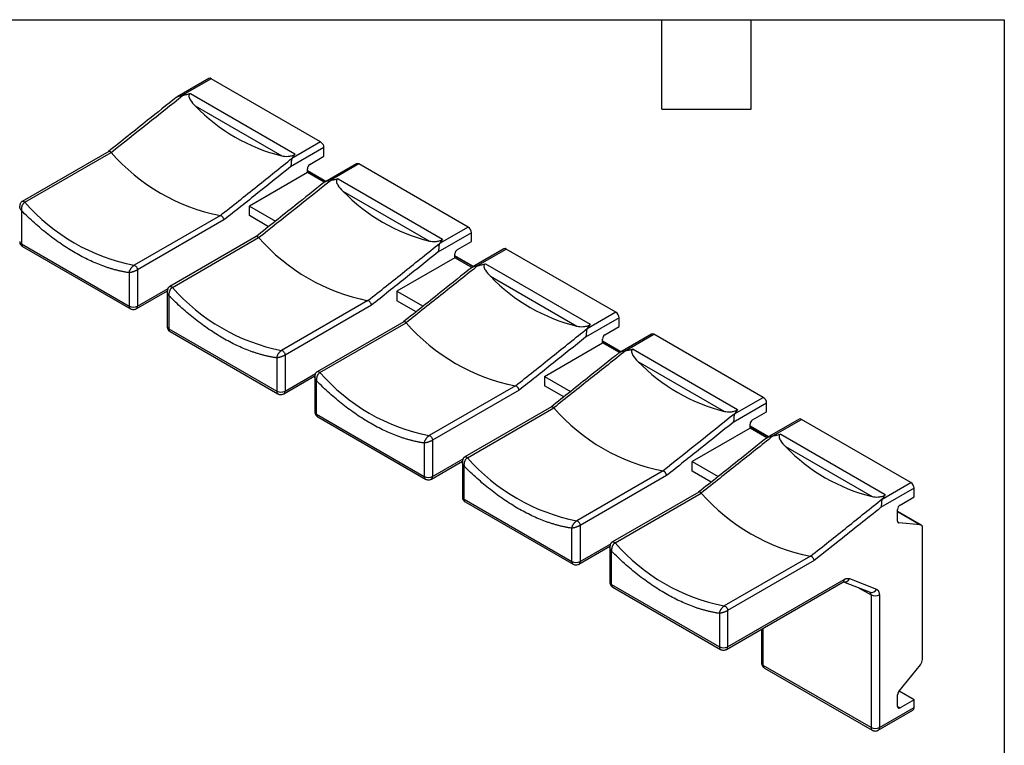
# Model space of a CAD drawing. Header units: millimetres. Extents: x 6 to 273, y 6 to 210.
# Tile 6 of 6: x 189 to 273, y 148 to 210. Entities that reach past the tile are written whole.
import ezdxf

# ---------------------------------------------------------------- set-up
doc = ezdxf.new("R2010")
doc.units = ezdxf.units.MM
doc.layers.add('TEXT', color=140, linetype='Continuous', lineweight=25)

msp = doc.modelspace()

# ---------------------------------------------------------------- linework, layer by layer
for p, q in [((205.198, 204.531), (202.489, 202.967)), ((205.398, 204.512), (202.95, 203.098)), ((214.732, 199.123), (205.398, 204.512)), ((203.63, 203.246), (212.541, 198.102)), ((204.041, 202.193), (211.423, 197.931)), ((214.732, 199.123), (212.284, 197.71)), ((196.65, 198.314), (189.268, 194.052)), ((189.496, 193.975), (196.856, 198.225)), ((215.015, 198.633), (212.154, 196.982)), ((215.015, 197.898), (215.015, 198.633)), ((213.813, 197.204), (215.015, 197.898)), ((213.601, 196.51), (213.601, 196.837)), ((215.171, 195.756), (213.601, 196.662)), ((213.601, 196.643), (215.154, 195.746)), ((217.785, 197.265), (215.076, 195.701)), ((217.985, 197.245), (215.536, 195.832)), ((227.319, 191.857), (217.985, 197.245)), ((213.601, 196.51), (208.651, 193.653)), ((215.041, 195.679), (213.601, 196.51)), ((216.217, 195.98), (225.127, 190.836)), ((216.628, 194.927), (224.009, 190.665)), ((189.206, 193.269), (189.206, 190.428)), ((208.651, 192.836), (208.651, 193.653)), ((208.651, 193.653), (210.883, 192.365)), ((206.176, 192.844), (198.815, 188.595)), ((206.484, 192.46), (199.105, 188.2)), ((210.289, 191.891), (208.651, 192.836)), ((227.319, 191.857), (224.87, 190.444)), ((209.237, 191.048), (201.854, 186.786)), ((202.082, 186.709), (209.443, 190.959)), ((227.602, 191.367), (224.741, 189.716)), ((227.602, 190.632), (227.602, 191.367)), ((189.206, 190.428), (198.398, 185.121)), ((189.309, 190.199), (198.502, 184.892)), ((226.4, 189.938), (227.602, 190.632)), ((230.371, 189.999), (227.662, 188.435)), ((228.123, 188.566), (230.571, 189.979)), ((239.905, 184.591), (230.571, 189.979)), ((226.187, 189.244), (221.238, 186.387)), ((226.187, 189.244), (226.187, 189.571)), ((227.757, 188.49), (226.187, 189.396)), ((226.187, 189.377), (227.74, 188.48)), ((227.627, 188.413), (226.187, 189.244)), ((199.105, 188.2), (199.105, 185.121)), ((228.803, 188.714), (237.714, 183.57)), ((198.398, 187.962), (198.398, 185.121)), ((229.214, 187.661), (236.596, 183.399)), ((199.105, 185.121), (201.712, 186.626)), ((199.002, 184.892), (201.654, 186.424)), ((201.646, 186.374), (201.646, 183.366)), ((201.792, 186.003), (201.792, 183.162)), ((221.238, 186.387), (221.238, 185.57)), ((221.238, 186.387), (223.47, 185.098)), ((218.763, 185.578), (211.402, 181.329)), ((219.071, 185.194), (211.692, 180.934)), ((222.875, 184.625), (221.238, 185.57)), ((240.188, 184.101), (237.327, 182.45)), ((239.905, 184.591), (237.457, 183.178)), ((240.188, 183.366), (240.188, 184.101)), ((201.792, 183.162), (210.985, 177.855)), ((221.823, 183.782), (214.441, 179.52)), ((214.669, 179.443), (222.029, 183.693)), ((238.986, 182.672), (240.188, 183.366)), ((201.896, 182.933), (211.088, 177.626)), ((238.774, 181.978), (238.774, 182.305)), ((242.958, 182.733), (240.249, 181.169)), ((240.709, 181.3), (243.158, 182.713)), ((252.492, 177.325), (243.158, 182.713)), ((233.824, 179.121), (238.774, 181.978)), ((240.344, 181.224), (238.774, 182.13)), ((238.774, 182.111), (240.327, 181.214)), ((240.214, 181.147), (238.774, 181.978)), ((241.39, 181.448), (250.3, 176.304)), ((210.985, 180.696), (210.985, 177.855)), ((211.692, 180.934), (211.692, 177.855)), ((241.801, 180.395), (249.182, 176.133)), ((211.588, 177.626), (214.241, 179.158)), ((211.692, 177.855), (214.299, 179.36)), ((214.232, 179.108), (214.232, 176.1)), ((233.824, 179.121), (233.824, 178.304)), ((233.824, 179.121), (236.056, 177.832)), ((214.379, 175.896), (214.379, 178.737)), ((231.349, 178.312), (223.988, 174.063)), ((235.462, 177.359), (233.824, 178.304)), ((231.657, 177.928), (224.278, 173.668)), ((250.043, 175.912), (252.492, 177.325)), ((234.41, 176.516), (227.027, 172.254)), ((227.255, 172.177), (234.616, 176.427)), ((252.775, 176.835), (249.914, 175.184)), ((252.775, 176.1), (252.775, 176.835)), ((214.379, 175.896), (223.571, 170.589)), ((214.482, 175.667), (223.675, 170.36)), ((251.573, 175.406), (252.775, 176.1)), ((251.36, 174.712), (246.411, 171.855)), ((251.36, 174.712), (251.36, 175.039)), ((252.93, 173.958), (251.36, 174.864)), ((251.36, 174.845), (252.913, 173.948)), ((252.801, 173.881), (251.36, 174.712)), ((255.544, 175.467), (252.835, 173.903)), ((253.296, 174.034), (255.744, 175.447)), ((265.078, 170.059), (255.744, 175.447)), ((253.976, 174.182), (262.887, 169.038)), ((223.571, 173.43), (223.571, 170.589)), ((224.278, 173.668), (224.278, 170.589)), ((254.387, 173.128), (261.769, 168.867)), ((224.175, 170.36), (226.827, 171.892)), ((224.278, 170.589), (226.885, 172.094)), ((226.819, 171.842), (226.819, 168.834)), ((226.965, 168.63), (226.965, 171.471)), ((246.411, 171.038), (246.411, 171.855)), ((246.411, 171.855), (248.643, 170.566)), ((243.936, 171.046), (236.575, 166.797)), ((244.244, 170.662), (236.865, 166.402)), ((248.048, 170.093), (246.411, 171.038)), ((262.63, 168.645), (265.078, 170.059)), ((246.996, 169.25), (239.614, 164.988)), ((239.842, 164.911), (247.202, 169.161)), ((265.361, 169.569), (262.5, 167.918)), ((264.159, 168.14), (265.361, 168.834)), ((265.361, 168.834), (265.361, 169.569)), ((226.965, 168.63), (236.158, 163.323)), ((227.069, 168.401), (236.261, 163.094)), ((263.947, 166.771), (263.947, 167.773)), ((265.965, 166.433), (263.947, 167.598)), ((263.947, 167.578), (265.891, 166.456)), ((236.865, 166.402), (236.865, 163.323)), ((263.975, 166.665), (264.053, 166.62)), ((265.891, 166.456), (264.053, 166.62)), ((236.158, 163.323), (236.158, 166.164)), ((266.068, 154.97), (266.068, 166.204)), ((236.761, 163.094), (239.414, 164.625)), ((236.865, 163.323), (239.472, 164.828)), ((258.997, 165.122), (256.83, 163.396)), ((239.405, 164.576), (239.405, 161.568)), ((239.552, 161.364), (239.552, 164.205)), ((256.522, 163.78), (249.161, 159.531)), ((256.83, 163.396), (249.451, 159.136)), ((239.552, 161.364), (248.744, 156.057)), ((249.348, 155.828), (259.277, 161.56)), ((249.451, 156.057), (259.381, 161.789)), ((259.34, 161.583), (261.603, 160.697)), ((259.835, 161.861), (262.139, 160.958)), ((239.655, 161.135), (248.848, 155.828)), ((260.68, 161.058), (261.684, 160.479)), ((261.684, 160.479), (261.684, 149.156)), ((262.391, 160.479), (262.391, 149.156)), ((248.744, 158.898), (248.744, 156.057)), ((249.451, 159.136), (249.451, 156.057)), ((252.345, 157.559), (252.345, 154.667)), ((252.492, 154.463), (252.492, 157.643)), ((261.684, 149.156), (252.492, 154.463)), ((252.595, 154.234), (261.788, 148.927)), ((264.053, 152.227), (265.891, 154.514)), ((265.361, 151.524), (264.081, 152.262)), ((263.947, 150.952), (263.947, 151.954)), ((265.361, 151.524), (264.159, 150.83)), ((265.361, 150.87), (265.361, 151.524)), ((262.288, 148.927), (265.258, 150.641)), ((262.391, 149.156), (265.361, 150.87)), ((263.947, 150.952), (264.159, 150.83))]:
    msp.add_line(p, q)
for centre, radius, start, end in [((205.281, 204.348), 0.201, 54.38242, 114.30712), ((215.084, 212.798), 15.311, 223.84182, 256.16356), ((214.401, 198.605), 0.615, 2.60548, 57.39452), ((209.41, 209.209), 16.682, 221.18535, 258.82003), ((214.061, 196.816), 0.461, 122.60548, 177.39452), ((217.868, 197.082), 0.201, 54.38242, 114.30712), ((227.671, 205.532), 15.311, 223.84182, 256.16356), ((202.05, 204.96), 16.682, 221.18535, 258.82003), ((226.988, 191.339), 0.615, 2.60548, 57.39452), ((221.997, 201.943), 16.682, 221.18535, 258.82003), ((189.309, 190.657), 0.251, 185.6948, 245.62534), ((189.444, 190.397), 0.24, 172.74417, 235.94365), ((226.648, 189.55), 0.461, 122.60548, 177.39452), ((230.454, 189.816), 0.201, 54.38242, 114.30712), ((240.257, 198.266), 15.311, 223.84182, 256.16356), ((214.636, 197.694), 16.682, 221.18535, 258.82003), ((198.648, 185.096), 0.252, 174.38352, 234.25717), ((198.752, 185.803), 0.769, 242.60967, 297.39033), ((198.855, 185.096), 0.252, 305.73359, 5.61728), ((239.574, 184.073), 0.615, 2.60548, 57.39452), ((201.896, 183.391), 0.251, 185.6948, 245.62534), ((202.03, 183.131), 0.24, 172.74417, 235.94365), ((234.583, 194.677), 16.682, 221.18535, 258.82003), ((239.234, 182.284), 0.461, 122.60548, 177.39452), ((243.041, 182.55), 0.201, 54.38242, 114.30712), ((252.844, 191), 15.311, 223.84182, 256.16356), ((227.223, 190.428), 16.682, 221.18535, 258.82003), ((211.235, 177.83), 0.252, 174.38352, 234.25717), ((211.338, 178.537), 0.769, 242.60967, 297.39033), ((211.441, 177.83), 0.252, 305.73359, 5.61728), ((252.161, 176.807), 0.615, 2.60548, 57.39452), ((247.17, 187.411), 16.682, 221.18535, 258.82003), ((214.482, 176.125), 0.251, 185.6948, 245.62534), ((214.624, 175.869), 0.246, 173.70115, 234.98667), ((251.821, 175.018), 0.461, 122.60548, 177.39452), ((255.627, 175.284), 0.201, 54.38242, 114.30712), ((265.43, 183.734), 15.311, 223.84182, 256.16356), ((239.809, 183.162), 16.682, 221.18535, 258.82003), ((223.821, 170.564), 0.252, 174.38352, 234.25717), ((223.925, 171.271), 0.769, 242.60967, 297.39033), ((224.028, 170.564), 0.252, 305.73359, 5.61728), ((264.747, 169.541), 0.615, 2.60548, 57.39452), ((227.069, 168.859), 0.251, 185.6948, 245.62534), ((259.756, 180.145), 16.682, 221.18535, 258.82003), ((227.203, 168.599), 0.24, 172.74417, 235.94365), ((264.407, 167.752), 0.461, 122.60548, 177.39452), ((264.077, 166.75), 0.132, 170.74812, 259.45322), ((265.851, 166.24), 0.22, 350.74812, 79.45322), ((252.396, 175.896), 16.682, 221.18535, 258.82003), ((236.403, 163.296), 0.246, 173.69463, 235.05794), ((236.511, 164.005), 0.769, 242.60967, 297.39033), ((236.614, 163.298), 0.252, 305.73359, 5.61728), ((239.655, 161.593), 0.251, 185.6948, 245.62534), ((239.79, 161.333), 0.24, 172.74417, 235.94365), ((259.143, 161.759), 0.24, 304.05635, 7.25583), ((259.424, 162.025), 0.443, 253.74447, 338.27005), ((261.421, 160.499), 0.264, 355.62692, 50.34056), ((261.727, 161.123), 0.443, 253.74447, 338.27005), ((262.038, 161.161), 0.769, 242.60967, 297.39033), ((248.994, 156.032), 0.252, 174.38352, 234.25717), ((249.098, 156.739), 0.769, 242.60967, 297.39033), ((249.201, 156.032), 0.252, 305.73359, 5.61728), ((252.596, 154.692), 0.251, 185.6948, 245.62534), ((265.302, 155.005), 0.767, 320.22793, 357.36071), ((252.73, 154.432), 0.24, 172.74417, 235.94365), ((264.407, 151.933), 0.46, 140.22793, 177.36071), ((264.076, 150.931), 0.131, 170.78596, 309.20329), ((265.116, 150.843), 0.246, 305.01333, 6.29885), ((261.935, 149.131), 0.252, 174.38352, 234.25717), ((262.038, 149.838), 0.769, 242.60967, 297.39033), ((262.141, 149.131), 0.252, 305.73359, 5.61728)]:
    msp.add_arc(centre, radius, start, end)
for points, knots in [([(202.417, 202.918), (201.603, 202.268), (199.674, 200.727), (197.744, 199.19), (196.629, 198.302)], [0, 0, 0, 0, 0.422118, 1, 1, 1, 1]), ([(202.419, 202.916), (202.431, 202.926), (202.471, 202.962), (202.582, 203.016), (202.752, 203.065), (202.884, 203.087), (202.95, 203.098)], [0, 0, 0, 0, 0.087936, 0.297761, 0.651535, 1, 1, 1, 1]), ([(202.989, 203.106), (203.097, 203.13), (203.31, 203.177), (203.524, 203.224), (203.63, 203.246)], [0, 0, 0, 0, 0.504681, 1, 1, 1, 1]), ([(203.63, 203.246), (203.601, 203.24), (203.574, 203.229), (203.531, 203.196), (203.514, 203.175), (203.482, 203.104), (203.483, 203.05), (203.509, 202.895), (203.559, 202.796), (203.728, 202.517), (203.879, 202.349), (204.041, 202.193)], [0, 0, 0, 0, 0.0625, 0.0625, 0.125, 0.125, 0.25, 0.25, 0.5, 0.5, 1, 1, 1, 1]), ([(196.855, 198.226), (196.841, 198.238), (196.813, 198.263), (196.769, 198.292), (196.724, 198.312), (196.679, 198.318), (196.647, 198.315), (196.636, 198.305), (196.635, 198.304)], [0, 0, 0, 0, 0.169524, 0.348791, 0.537869, 0.736815, 0.97018, 1, 1, 1, 1]), ([(206.177, 192.844), (207.222, 193.678), (209.263, 195.305), (211.302, 196.936), (212.297, 197.732)], [0, 0, 0, 0, 0.512125, 1, 1, 1, 1]), ([(211.423, 197.931), (211.585, 197.9), (211.755, 197.883), (212.044, 197.898), (212.145, 197.91), (212.309, 197.955), (212.368, 197.976), (212.448, 198.018), (212.473, 198.034), (212.514, 198.068), (212.53, 198.086), (212.541, 198.102)], [0, 0, 0, 0, 0.5, 0.5, 0.75, 0.75, 0.875, 0.875, 0.9375, 0.9375, 1, 1, 1, 1]), ([(212.284, 197.71), (212.276, 197.694), (212.261, 197.662), (212.246, 197.607), (212.236, 197.544), (212.228, 197.471), (212.224, 197.381), (212.219, 197.29), (212.21, 197.204), (212.198, 197.12), (212.18, 197.045), (212.161, 196.997), (212.154, 196.982)], [0, 0, 0, 0, 0.0966929, 0.195079, 0.2956903, 0.3990233, 0.5169761, 0.6509568, 0.7335977, 0.8203159, 0.9421738, 1, 1, 1, 1]), ([(212.541, 198.102), (212.501, 198.041), (212.421, 197.918), (212.339, 197.794), (212.297, 197.732)], [0, 0, 0, 0, 0.495319, 1, 1, 1, 1]), ([(212.154, 196.982), (211.232, 196.245), (209.342, 194.736), (207.452, 193.23), (206.484, 192.46)], [0, 0, 0, 0, 0.488122, 1, 1, 1, 1]), ([(215.006, 195.65), (215.018, 195.66), (215.058, 195.696), (215.168, 195.75), (215.338, 195.799), (215.471, 195.821), (215.536, 195.832)], [0, 0, 0, 0, 0.087881, 0.297703, 0.651516, 1, 1, 1, 1]), ([(215.575, 195.84), (215.683, 195.864), (215.896, 195.911), (216.111, 195.957), (216.217, 195.98)], [0, 0, 0, 0, 0.504681, 1, 1, 1, 1]), ([(216.216, 195.98), (216.188, 195.974), (216.161, 195.963), (216.117, 195.93), (216.101, 195.909), (216.069, 195.838), (216.069, 195.784), (216.096, 195.629), (216.145, 195.53), (216.315, 195.251), (216.466, 195.083), (216.628, 194.927)], [0, 0, 0, 0, 0.0625, 0.0625, 0.125, 0.125, 0.25, 0.25, 0.5, 0.5, 1, 1, 1, 1]), ([(215.004, 195.652), (214.189, 195.002), (212.26, 193.461), (210.331, 191.924), (209.216, 191.036)], [0, 0, 0, 0, 0.422135, 1, 1, 1, 1]), ([(189.268, 194.052), (189.247, 194.038), (189.206, 194.011), (189.145, 193.94), (189.078, 193.821), (189.066, 193.71), (189.059, 193.644)], [0, 0, 0, 0, 0.1603055, 0.3129618, 0.5895482, 1, 1, 1, 1]), ([(189.269, 194.051), (189.278, 194.056), (189.3, 194.068), (189.344, 194.067), (189.394, 194.052), (189.446, 194.022), (189.479, 193.991), (189.496, 193.975)], [0, 0, 0, 0, 0.161485, 0.371114, 0.580742, 0.790371, 1, 1, 1, 1]), ([(189.126, 193.389), (189.115, 193.414), (189.093, 193.46), (189.072, 193.528), (189.061, 193.59), (189.06, 193.628), (189.059, 193.647)], [0, 0, 0, 0, 0.285861, 0.547682, 0.785645, 1, 1, 1, 1]), ([(189.267, 193.691), (189.258, 193.67), (189.24, 193.624), (189.22, 193.549), (189.205, 193.469), (189.197, 193.373), (189.202, 193.308), (189.206, 193.269)], [0, 0, 0, 0, 0.154414, 0.327044, 0.518154, 0.710511, 1, 1, 1, 1]), ([(198.398, 187.962), (198.307, 187.976), (198.125, 188.004), (197.848, 188.056), (197.571, 188.116), (197.291, 188.184), (197.01, 188.26), (196.727, 188.345), (196.443, 188.438), (195.865, 188.641), (194.986, 189.01), (193.802, 189.632), (192.618, 190.377), (191.643, 191.094), (190.876, 191.719), (190.312, 192.21), (189.754, 192.724), (189.389, 193.087), (189.206, 193.269)], [0, 0, 0, 0, 0.0310512, 0.0620575, 0.0930342, 0.1239968, 0.1549606, 0.1859411, 0.2169536, 0.2480135, 0.3739905, 0.5000076, 0.6259846, 0.7520016, 0.8140554, 0.8759909, 0.9379313, 1, 1, 1, 1]), ([(189.496, 193.975), (189.481, 193.966), (189.452, 193.948), (189.41, 193.911), (189.369, 193.866), (189.331, 193.814), (189.296, 193.756), (189.276, 193.713), (189.267, 193.691)], [0, 0, 0, 0, 0.154847, 0.313448, 0.476573, 0.644939, 0.81921, 1, 1, 1, 1]), ([(206.484, 192.46), (206.483, 192.472), (206.481, 192.502), (206.467, 192.548), (206.442, 192.607), (206.406, 192.67), (206.356, 192.732), (206.301, 192.787), (206.24, 192.829), (206.198, 192.839), (206.177, 192.844)], [0, 0, 0, 0, 0.079154, 0.18453, 0.279312, 0.425706, 0.560231, 0.687477, 0.843736, 1, 1, 1, 1]), ([(209.441, 190.96), (209.428, 190.972), (209.4, 190.997), (209.356, 191.026), (209.31, 191.046), (209.265, 191.052), (209.234, 191.049), (209.223, 191.039), (209.221, 191.038)], [0, 0, 0, 0, 0.169275, 0.348458, 0.53762, 0.736816, 0.970046, 1, 1, 1, 1]), ([(224.009, 190.665), (224.171, 190.634), (224.341, 190.616), (224.63, 190.632), (224.732, 190.644), (224.896, 190.689), (224.954, 190.71), (225.034, 190.752), (225.059, 190.768), (225.101, 190.802), (225.117, 190.82), (225.127, 190.836)], [0, 0, 0, 0, 0.5, 0.5, 0.75, 0.75, 0.875, 0.875, 0.9375, 0.9375, 1, 1, 1, 1]), ([(225.127, 190.836), (225.088, 190.775), (225.008, 190.651), (224.925, 190.528), (224.884, 190.466)], [0, 0, 0, 0, 0.495319, 1, 1, 1, 1]), ([(189.065, 190.632), (189.064, 190.613), (189.057, 190.536), (189.104, 190.41), (189.19, 190.28), (189.273, 190.226), (189.31, 190.201)], [0, 0, 0, 0, 0.111966, 0.43922, 0.742669, 1, 1, 1, 1]), ([(218.764, 185.578), (219.809, 186.412), (221.849, 188.039), (223.889, 189.67), (224.884, 190.466)], [0, 0, 0, 0, 0.512125, 1, 1, 1, 1]), ([(224.87, 190.444), (224.863, 190.428), (224.848, 190.396), (224.833, 190.341), (224.822, 190.278), (224.815, 190.205), (224.81, 190.116), (224.806, 190.024), (224.797, 189.938), (224.785, 189.854), (224.766, 189.779), (224.747, 189.731), (224.741, 189.716)], [0, 0, 0, 0, 0.096602, 0.19491, 0.295455, 0.398734, 0.516692, 0.650678, 0.7334, 0.820152, 0.942226, 1, 1, 1, 1]), ([(224.741, 189.716), (223.819, 188.979), (221.929, 187.47), (220.039, 185.964), (219.071, 185.194)], [0, 0, 0, 0, 0.488122, 1, 1, 1, 1]), ([(198.427, 188.079), (198.436, 188.103), (198.452, 188.148), (198.483, 188.215), (198.516, 188.275), (198.54, 188.313), (198.551, 188.33)], [0, 0, 0, 0, 0.286689, 0.548728, 0.786393, 1, 1, 1, 1]), ([(198.551, 188.33), (198.565, 188.35), (198.591, 188.389), (198.635, 188.442), (198.68, 188.491), (198.726, 188.532), (198.771, 188.568), (198.801, 188.586), (198.815, 188.595)], [0, 0, 0, 0, 0.1808423, 0.3551415, 0.5235138, 0.6866256, 0.8451964, 1, 1, 1, 1]), ([(199.105, 188.2), (199.09, 188.191), (199.06, 188.174), (199.008, 188.148), (198.951, 188.122), (198.89, 188.096), (198.825, 188.071), (198.781, 188.056), (198.759, 188.048)], [0, 0, 0, 0, 0.154979, 0.31364, 0.476776, 0.645116, 0.819325, 1, 1, 1, 1]), ([(198.815, 188.595), (198.879, 188.587), (198.956, 188.533), (199.069, 188.378), (199.105, 188.279), (199.105, 188.2)], [0, 0, 0, 0, 0.5, 0.5, 1, 1, 1, 1]), ([(227.59, 188.386), (226.776, 187.736), (224.847, 186.195), (222.917, 184.658), (221.802, 183.77)], [0, 0, 0, 0, 0.422144, 1, 1, 1, 1]), ([(228.162, 188.574), (227.164, 187.779), (225.12, 186.15), (223.075, 184.526), (222.028, 183.694)], [0, 0, 0, 0, 0.487875, 1, 1, 1, 1]), ([(227.592, 188.384), (227.604, 188.394), (227.644, 188.43), (227.755, 188.484), (227.925, 188.533), (228.057, 188.555), (228.123, 188.566)], [0, 0, 0, 0, 0.087703, 0.297468, 0.651414, 1, 1, 1, 1]), ([(228.162, 188.574), (228.27, 188.598), (228.483, 188.645), (228.697, 188.691), (228.803, 188.714)], [0, 0, 0, 0, 0.504681, 1, 1, 1, 1]), ([(228.803, 188.714), (228.774, 188.708), (228.747, 188.697), (228.704, 188.664), (228.687, 188.643), (228.655, 188.572), (228.656, 188.518), (228.682, 188.363), (228.732, 188.264), (228.901, 187.985), (229.052, 187.817), (229.214, 187.661)], [0, 0, 0, 0, 0.0625, 0.0625, 0.125, 0.125, 0.25, 0.25, 0.5, 0.5, 1, 1, 1, 1]), ([(198.759, 188.048), (198.738, 188.041), (198.692, 188.026), (198.623, 188.005), (198.553, 187.988), (198.474, 187.971), (198.426, 187.965), (198.398, 187.962)], [0, 0, 0, 0, 0.1545627, 0.3272968, 0.518404, 0.713464, 1, 1, 1, 1]), ([(201.854, 186.786), (201.834, 186.772), (201.793, 186.745), (201.732, 186.674), (201.665, 186.555), (201.653, 186.444), (201.646, 186.378)], [0, 0, 0, 0, 0.160309, 0.312966, 0.589551, 1, 1, 1, 1]), ([(202.082, 186.709), (202.068, 186.7), (202.039, 186.682), (201.997, 186.645), (201.956, 186.6), (201.918, 186.548), (201.882, 186.49), (201.863, 186.447), (201.853, 186.425)], [0, 0, 0, 0, 0.1548468, 0.3134477, 0.4765732, 0.6449396, 0.8192105, 1, 1, 1, 1]), ([(201.855, 186.785), (201.865, 186.79), (201.887, 186.801), (201.93, 186.801), (201.98, 186.786), (202.033, 186.756), (202.066, 186.725), (202.082, 186.709)], [0, 0, 0, 0, 0.161515, 0.371136, 0.580757, 0.790379, 1, 1, 1, 1]), ([(201.713, 186.123), (201.701, 186.147), (201.679, 186.194), (201.659, 186.262), (201.647, 186.324), (201.646, 186.362), (201.646, 186.381)], [0, 0, 0, 0, 0.285861, 0.547682, 0.785645, 1, 1, 1, 1]), ([(201.853, 186.425), (201.845, 186.404), (201.827, 186.358), (201.806, 186.283), (201.792, 186.203), (201.784, 186.107), (201.789, 186.042), (201.792, 186.003)], [0, 0, 0, 0, 0.154414, 0.327045, 0.518155, 0.710514, 1, 1, 1, 1]), ([(210.985, 180.696), (210.893, 180.71), (210.711, 180.738), (210.435, 180.79), (210.157, 180.85), (209.878, 180.918), (209.597, 180.994), (209.314, 181.079), (209.029, 181.172), (208.451, 181.375), (207.572, 181.744), (206.389, 182.366), (205.205, 183.111), (204.229, 183.828), (203.463, 184.453), (202.898, 184.944), (202.34, 185.458), (201.975, 185.821), (201.792, 186.003)], [0, 0, 0, 0, 0.031051, 0.062057, 0.093034, 0.123997, 0.154961, 0.185941, 0.216954, 0.248014, 0.373991, 0.500008, 0.625985, 0.752002, 0.814055, 0.875991, 0.937931, 1, 1, 1, 1]), ([(198.503, 184.894), (198.507, 184.891), (198.54, 184.866), (198.625, 184.837), (198.706, 184.83), (198.752, 184.825)], [0, 0, 0, 0, 0.062771, 0.471362, 1, 1, 1, 1]), ([(198.752, 184.825), (198.807, 184.831), (198.889, 184.84), (198.971, 184.872), (198.996, 184.891), (199.001, 184.894)], [0, 0, 0, 0, 0.643095, 0.937909, 1, 1, 1, 1]), ([(219.071, 185.194), (219.07, 185.206), (219.068, 185.236), (219.053, 185.282), (219.029, 185.341), (218.992, 185.404), (218.943, 185.467), (218.888, 185.521), (218.827, 185.563), (218.785, 185.573), (218.764, 185.578)], [0, 0, 0, 0, 0.079209, 0.184705, 0.279131, 0.425899, 0.560354, 0.687602, 0.843799, 1, 1, 1, 1]), ([(201.652, 183.366), (201.65, 183.347), (201.644, 183.27), (201.69, 183.144), (201.777, 183.014), (201.859, 182.959), (201.897, 182.935)], [0, 0, 0, 0, 0.111966, 0.43922, 0.742669, 1, 1, 1, 1]), ([(222.028, 183.694), (222.014, 183.706), (221.987, 183.731), (221.942, 183.76), (221.897, 183.78), (221.852, 183.786), (221.82, 183.783), (221.809, 183.773), (221.808, 183.772)], [0, 0, 0, 0, 0.169127, 0.348262, 0.537472, 0.736816, 0.969972, 1, 1, 1, 1]), ([(231.35, 178.312), (232.395, 179.145), (234.436, 180.773), (236.475, 182.404), (237.47, 183.2)], [0, 0, 0, 0, 0.512125, 1, 1, 1, 1]), ([(236.596, 183.399), (236.758, 183.368), (236.928, 183.35), (237.217, 183.366), (237.318, 183.378), (237.482, 183.423), (237.541, 183.444), (237.621, 183.486), (237.646, 183.502), (237.687, 183.536), (237.703, 183.554), (237.714, 183.57)], [0, 0, 0, 0, 0.5, 0.5, 0.75, 0.75, 0.875, 0.875, 0.9375, 0.9375, 1, 1, 1, 1]), ([(237.457, 183.178), (237.449, 183.162), (237.434, 183.13), (237.419, 183.075), (237.409, 183.012), (237.401, 182.939), (237.397, 182.85), (237.392, 182.758), (237.384, 182.672), (237.371, 182.588), (237.353, 182.513), (237.334, 182.465), (237.327, 182.45)], [0, 0, 0, 0, 0.09654, 0.194794, 0.295293, 0.398533, 0.516498, 0.65049, 0.733266, 0.820042, 0.942266, 1, 1, 1, 1]), ([(237.714, 183.57), (237.674, 183.509), (237.594, 183.385), (237.512, 183.262), (237.47, 183.2)], [0, 0, 0, 0, 0.495319, 1, 1, 1, 1]), ([(237.327, 182.45), (236.405, 181.713), (234.515, 180.204), (232.625, 178.698), (231.657, 177.928)], [0, 0, 0, 0, 0.488122, 1, 1, 1, 1]), ([(240.748, 181.308), (240.856, 181.332), (241.069, 181.379), (241.284, 181.425), (241.39, 181.448)], [0, 0, 0, 0, 0.504681, 1, 1, 1, 1]), ([(241.389, 181.448), (241.361, 181.442), (241.334, 181.431), (241.29, 181.398), (241.274, 181.377), (241.242, 181.306), (241.242, 181.252), (241.269, 181.097), (241.318, 180.998), (241.488, 180.719), (241.639, 180.551), (241.801, 180.395)], [0, 0, 0, 0, 0.0625, 0.0625, 0.125, 0.125, 0.25, 0.25, 0.5, 0.5, 1, 1, 1, 1]), ([(211.346, 180.782), (211.324, 180.775), (211.279, 180.76), (211.21, 180.739), (211.139, 180.722), (211.06, 180.705), (211.013, 180.699), (210.985, 180.696)], [0, 0, 0, 0, 0.154563, 0.327297, 0.518405, 0.713466, 1, 1, 1, 1]), ([(211.014, 180.813), (211.022, 180.837), (211.038, 180.882), (211.069, 180.949), (211.102, 181.009), (211.126, 181.047), (211.138, 181.064)], [0, 0, 0, 0, 0.286689, 0.548728, 0.786393, 1, 1, 1, 1]), ([(211.138, 181.064), (211.151, 181.084), (211.178, 181.123), (211.222, 181.176), (211.267, 181.225), (211.312, 181.266), (211.358, 181.302), (211.387, 181.32), (211.402, 181.329)], [0, 0, 0, 0, 0.180842, 0.355141, 0.523514, 0.686626, 0.845196, 1, 1, 1, 1]), ([(211.692, 180.934), (211.677, 180.925), (211.646, 180.908), (211.594, 180.882), (211.537, 180.856), (211.476, 180.83), (211.412, 180.805), (211.368, 180.79), (211.346, 180.782)], [0, 0, 0, 0, 0.154979, 0.31364, 0.476776, 0.645116, 0.819325, 1, 1, 1, 1]), ([(211.402, 181.329), (211.466, 181.321), (211.542, 181.267), (211.656, 181.112), (211.692, 181.013), (211.692, 180.934)], [0, 0, 0, 0, 0.5, 0.5, 1, 1, 1, 1]), ([(240.177, 181.12), (239.362, 180.47), (237.433, 178.929), (235.504, 177.392), (234.389, 176.504)], [0, 0, 0, 0, 0.422146, 1, 1, 1, 1]), ([(240.748, 181.308), (239.751, 180.513), (237.707, 178.884), (235.662, 177.26), (234.614, 176.428)], [0, 0, 0, 0, 0.487875, 1, 1, 1, 1]), ([(240.179, 181.118), (240.192, 181.129), (240.235, 181.167), (240.348, 181.22), (240.516, 181.268), (240.645, 181.289), (240.709, 181.3)], [0, 0, 0, 0, 0.100573, 0.314168, 0.659094, 1, 1, 1, 1]), ([(214.441, 179.52), (214.42, 179.506), (214.379, 179.479), (214.318, 179.408), (214.251, 179.289), (214.239, 179.178), (214.232, 179.112)], [0, 0, 0, 0, 0.160311, 0.3129689, 0.5895521, 1, 1, 1, 1]), ([(214.299, 178.857), (214.288, 178.881), (214.266, 178.928), (214.245, 178.996), (214.234, 179.058), (214.233, 179.096), (214.232, 179.114)], [0, 0, 0, 0, 0.285861, 0.547682, 0.785645, 1, 1, 1, 1]), ([(214.44, 179.159), (214.431, 179.138), (214.413, 179.092), (214.393, 179.017), (214.378, 178.937), (214.37, 178.841), (214.375, 178.776), (214.379, 178.737)], [0, 0, 0, 0, 0.154414, 0.327045, 0.518156, 0.710515, 1, 1, 1, 1]), ([(214.669, 179.443), (214.654, 179.434), (214.625, 179.416), (214.583, 179.379), (214.542, 179.334), (214.504, 179.282), (214.469, 179.224), (214.449, 179.181), (214.44, 179.159)], [0, 0, 0, 0, 0.154847, 0.313448, 0.476573, 0.64494, 0.819211, 1, 1, 1, 1]), ([(214.442, 179.519), (214.451, 179.524), (214.473, 179.535), (214.517, 179.535), (214.567, 179.52), (214.619, 179.49), (214.652, 179.459), (214.669, 179.443)], [0, 0, 0, 0, 0.161533, 0.37115, 0.580767, 0.790383, 1, 1, 1, 1]), ([(223.571, 173.43), (223.48, 173.444), (223.298, 173.472), (223.021, 173.524), (222.744, 173.584), (222.464, 173.652), (222.183, 173.728), (221.9, 173.813), (221.616, 173.906), (221.038, 174.109), (220.159, 174.478), (218.975, 175.1), (217.791, 175.845), (216.816, 176.562), (216.049, 177.187), (215.485, 177.678), (214.927, 178.192), (214.562, 178.555), (214.379, 178.737)], [0, 0, 0, 0, 0.031051, 0.062057, 0.093034, 0.123997, 0.154961, 0.185941, 0.216954, 0.248014, 0.373991, 0.500008, 0.625985, 0.752002, 0.814055, 0.875991, 0.937931, 1, 1, 1, 1]), ([(231.657, 177.928), (231.656, 177.94), (231.654, 177.97), (231.64, 178.016), (231.615, 178.075), (231.579, 178.138), (231.529, 178.201), (231.474, 178.255), (231.413, 178.297), (231.371, 178.307), (231.35, 178.312)], [0, 0, 0, 0, 0.079244, 0.184816, 0.27901, 0.426021, 0.560433, 0.687681, 0.843838, 1, 1, 1, 1]), ([(211.089, 177.628), (211.094, 177.625), (211.126, 177.6), (211.211, 177.571), (211.292, 177.564), (211.338, 177.559)], [0, 0, 0, 0, 0.062771, 0.471362, 1, 1, 1, 1]), ([(211.338, 177.559), (211.394, 177.565), (211.475, 177.574), (211.558, 177.606), (211.583, 177.625), (211.587, 177.628)], [0, 0, 0, 0, 0.643095, 0.937909, 1, 1, 1, 1]), ([(234.614, 176.428), (234.601, 176.44), (234.573, 176.465), (234.529, 176.494), (234.484, 176.514), (234.438, 176.52), (234.407, 176.517), (234.396, 176.507), (234.395, 176.506)], [0, 0, 0, 0, 0.169031, 0.348132, 0.537375, 0.736816, 0.969925, 1, 1, 1, 1]), ([(214.238, 176.1), (214.237, 176.081), (214.23, 176.004), (214.277, 175.878), (214.363, 175.747), (214.446, 175.693), (214.484, 175.669)], [0, 0, 0, 0, 0.111925, 0.439061, 0.7424, 1, 1, 1, 1]), ([(249.182, 176.133), (249.344, 176.102), (249.514, 176.084), (249.803, 176.1), (249.905, 176.112), (250.069, 176.157), (250.127, 176.178), (250.207, 176.22), (250.232, 176.236), (250.274, 176.27), (250.29, 176.288), (250.3, 176.304)], [0, 0, 0, 0, 0.5, 0.5, 0.75, 0.75, 0.875, 0.875, 0.9375, 0.9375, 1, 1, 1, 1]), ([(250.043, 175.912), (250.036, 175.896), (250.021, 175.864), (250.006, 175.809), (249.995, 175.746), (249.988, 175.673), (249.983, 175.584), (249.979, 175.492), (249.97, 175.406), (249.958, 175.322), (249.939, 175.247), (249.92, 175.199), (249.914, 175.184)], [0, 0, 0, 0, 0.096508, 0.1947352, 0.2952125, 0.3984353, 0.5163981, 0.6503922, 0.7331972, 0.8199845, 0.9422902, 1, 1, 1, 1]), ([(250.3, 176.304), (250.261, 176.243), (250.181, 176.119), (250.098, 175.996), (250.057, 175.934)], [0, 0, 0, 0, 0.495319, 1, 1, 1, 1]), ([(249.914, 175.184), (248.992, 174.447), (247.102, 172.938), (245.212, 171.432), (244.244, 170.662)], [0, 0, 0, 0, 0.488122, 1, 1, 1, 1]), ([(223.724, 173.798), (223.738, 173.818), (223.764, 173.857), (223.808, 173.91), (223.853, 173.958), (223.899, 174), (223.944, 174.036), (223.974, 174.054), (223.988, 174.063)], [0, 0, 0, 0, 0.180842, 0.355141, 0.523514, 0.686625, 0.845196, 1, 1, 1, 1]), ([(223.988, 174.063), (224.052, 174.055), (224.129, 174.001), (224.242, 173.846), (224.278, 173.747), (224.278, 173.668)], [0, 0, 0, 0, 0.5, 0.5, 1, 1, 1, 1]), ([(253.335, 174.042), (252.337, 173.247), (250.293, 171.618), (248.248, 169.994), (247.201, 169.162)], [0, 0, 0, 0, 0.4878747, 1, 1, 1, 1]), ([(252.765, 173.851), (252.779, 173.863), (252.822, 173.901), (252.934, 173.954), (253.103, 174.002), (253.232, 174.023), (253.296, 174.034)], [0, 0, 0, 0, 0.100474, 0.314064, 0.659048, 1, 1, 1, 1]), ([(253.335, 174.042), (253.443, 174.066), (253.656, 174.113), (253.87, 174.159), (253.976, 174.182)], [0, 0, 0, 0, 0.504681, 1, 1, 1, 1]), ([(253.976, 174.182), (253.947, 174.176), (253.92, 174.165), (253.877, 174.132), (253.86, 174.111), (253.828, 174.04), (253.829, 173.986), (253.855, 173.831), (253.905, 173.732), (254.074, 173.453), (254.225, 173.285), (254.387, 173.128)], [0, 0, 0, 0, 0.0625, 0.0625, 0.125, 0.125, 0.25, 0.25, 0.5, 0.5, 1, 1, 1, 1]), ([(223.932, 173.516), (223.911, 173.509), (223.865, 173.494), (223.796, 173.473), (223.726, 173.456), (223.647, 173.439), (223.599, 173.433), (223.571, 173.43)], [0, 0, 0, 0, 0.154563, 0.327297, 0.518405, 0.713467, 1, 1, 1, 1]), ([(223.6, 173.547), (223.609, 173.571), (223.625, 173.616), (223.656, 173.683), (223.689, 173.743), (223.713, 173.781), (223.724, 173.798)], [0, 0, 0, 0, 0.286689, 0.548728, 0.786393, 1, 1, 1, 1]), ([(224.278, 173.668), (224.263, 173.659), (224.233, 173.642), (224.181, 173.616), (224.124, 173.59), (224.063, 173.564), (223.998, 173.539), (223.954, 173.524), (223.932, 173.516)], [0, 0, 0, 0, 0.154979, 0.31364, 0.476776, 0.645116, 0.819325, 1, 1, 1, 1]), ([(252.763, 173.854), (251.949, 173.204), (250.02, 171.663), (248.09, 170.126), (246.975, 169.238)], [0, 0, 0, 0, 0.42215, 1, 1, 1, 1]), ([(227.027, 172.254), (227.007, 172.24), (226.966, 172.213), (226.905, 172.142), (226.838, 172.023), (226.826, 171.912), (226.819, 171.846)], [0, 0, 0, 0, 0.160312, 0.312971, 0.589553, 1, 1, 1, 1]), ([(227.028, 172.253), (227.038, 172.258), (227.06, 172.269), (227.103, 172.269), (227.153, 172.254), (227.206, 172.224), (227.239, 172.193), (227.255, 172.177)], [0, 0, 0, 0, 0.161546, 0.371159, 0.580773, 0.790386, 1, 1, 1, 1]), ([(226.886, 171.591), (226.874, 171.615), (226.852, 171.662), (226.832, 171.73), (226.82, 171.792), (226.819, 171.83), (226.819, 171.848)], [0, 0, 0, 0, 0.285862, 0.547682, 0.785645, 1, 1, 1, 1]), ([(227.026, 171.893), (227.018, 171.872), (227, 171.826), (226.979, 171.751), (226.965, 171.671), (226.957, 171.575), (226.962, 171.51), (226.965, 171.471)], [0, 0, 0, 0, 0.154414, 0.327045, 0.518156, 0.710516, 1, 1, 1, 1]), ([(236.158, 166.164), (236.066, 166.178), (235.884, 166.206), (235.608, 166.258), (235.33, 166.318), (235.051, 166.386), (234.77, 166.462), (234.487, 166.547), (234.202, 166.64), (233.624, 166.843), (232.745, 167.212), (231.562, 167.834), (230.378, 168.579), (229.402, 169.296), (228.636, 169.921), (228.071, 170.412), (227.513, 170.926), (227.148, 171.289), (226.965, 171.471)], [0, 0, 0, 0, 0.031051, 0.062057, 0.093034, 0.123997, 0.154961, 0.185941, 0.216954, 0.248014, 0.373991, 0.500008, 0.625985, 0.752002, 0.814055, 0.875991, 0.937931, 1, 1, 1, 1]), ([(227.255, 172.177), (227.241, 172.168), (227.212, 172.15), (227.17, 172.112), (227.129, 172.068), (227.091, 172.016), (227.055, 171.958), (227.036, 171.915), (227.026, 171.893)], [0, 0, 0, 0, 0.154847, 0.313448, 0.476573, 0.64494, 0.819211, 1, 1, 1, 1]), ([(244.244, 170.662), (244.243, 170.674), (244.241, 170.704), (244.226, 170.75), (244.202, 170.809), (244.165, 170.872), (244.116, 170.935), (244.061, 170.989), (243.999, 171.031), (243.958, 171.041), (243.937, 171.046)], [0, 0, 0, 0, 0.079268, 0.184892, 0.278924, 0.426105, 0.560488, 0.687736, 0.843866, 1, 1, 1, 1]), ([(223.676, 170.362), (223.68, 170.359), (223.713, 170.334), (223.798, 170.305), (223.879, 170.297), (223.925, 170.293)], [0, 0, 0, 0, 0.062771, 0.471362, 1, 1, 1, 1]), ([(223.925, 170.293), (223.98, 170.299), (224.062, 170.308), (224.144, 170.34), (224.169, 170.358), (224.174, 170.362)], [0, 0, 0, 0, 0.643095, 0.937909, 1, 1, 1, 1]), ([(226.825, 168.834), (226.823, 168.815), (226.817, 168.738), (226.863, 168.612), (226.95, 168.481), (227.032, 168.427), (227.07, 168.403)], [0, 0, 0, 0, 0.111966, 0.43922, 0.742669, 1, 1, 1, 1]), ([(247.201, 169.162), (247.187, 169.174), (247.16, 169.199), (247.116, 169.228), (247.07, 169.248), (247.025, 169.254), (246.993, 169.251), (246.982, 169.241), (246.981, 169.24)], [0, 0, 0, 0, 0.168962, 0.348041, 0.537307, 0.736816, 0.969893, 1, 1, 1, 1]), ([(261.769, 168.867), (261.931, 168.836), (262.101, 168.818), (262.39, 168.834), (262.491, 168.846), (262.655, 168.891), (262.714, 168.912), (262.794, 168.954), (262.819, 168.97), (262.86, 169.004), (262.876, 169.022), (262.887, 169.038)], [0, 0, 0, 0, 0.5, 0.5, 0.75, 0.75, 0.875, 0.875, 0.9375, 0.9375, 1, 1, 1, 1]), ([(262.887, 169.038), (262.847, 168.977), (262.767, 168.853), (262.685, 168.73), (262.643, 168.668)], [0, 0, 0, 0, 0.495319, 1, 1, 1, 1]), ([(256.523, 163.78), (257.568, 164.613), (259.609, 166.241), (261.648, 167.872), (262.643, 168.668)], [0, 0, 0, 0, 0.512125, 1, 1, 1, 1]), ([(262.63, 168.645), (262.622, 168.63), (262.607, 168.598), (262.592, 168.543), (262.582, 168.48), (262.574, 168.407), (262.57, 168.318), (262.565, 168.226), (262.557, 168.14), (262.544, 168.056), (262.526, 167.981), (262.507, 167.933), (262.5, 167.918)], [0, 0, 0, 0, 0.096477, 0.194678, 0.295132, 0.398336, 0.516302, 0.6503, 0.733132, 0.81993, 0.942311, 1, 1, 1, 1]), ([(262.5, 167.918), (261.925, 167.458), (260.757, 166.525), (259.589, 165.594), (258.997, 165.122)], [0, 0, 0, 0, 0.493058, 1, 1, 1, 1]), ([(236.187, 166.281), (236.195, 166.305), (236.211, 166.35), (236.242, 166.417), (236.275, 166.477), (236.299, 166.515), (236.311, 166.532)], [0, 0, 0, 0, 0.286689, 0.548728, 0.786393, 1, 1, 1, 1]), ([(236.311, 166.532), (236.324, 166.552), (236.351, 166.591), (236.395, 166.644), (236.44, 166.692), (236.485, 166.734), (236.531, 166.77), (236.56, 166.788), (236.575, 166.797)], [0, 0, 0, 0, 0.180842, 0.355141, 0.523514, 0.686625, 0.845196, 1, 1, 1, 1]), ([(236.865, 166.402), (236.85, 166.393), (236.819, 166.376), (236.767, 166.35), (236.71, 166.324), (236.649, 166.298), (236.585, 166.273), (236.541, 166.258), (236.519, 166.25)], [0, 0, 0, 0, 0.154979, 0.31364, 0.476776, 0.645117, 0.819325, 1, 1, 1, 1]), ([(236.575, 166.797), (236.639, 166.789), (236.715, 166.735), (236.829, 166.58), (236.865, 166.481), (236.865, 166.402)], [0, 0, 0, 0, 0.5, 0.5, 1, 1, 1, 1]), ([(236.519, 166.25), (236.497, 166.243), (236.452, 166.228), (236.383, 166.207), (236.312, 166.19), (236.233, 166.173), (236.186, 166.167), (236.158, 166.164)], [0, 0, 0, 0, 0.154563, 0.327298, 0.518405, 0.713467, 1, 1, 1, 1]), ([(239.614, 164.988), (239.593, 164.974), (239.552, 164.947), (239.491, 164.876), (239.424, 164.757), (239.412, 164.646), (239.405, 164.58)], [0, 0, 0, 0, 0.160313, 0.312972, 0.589554, 1, 1, 1, 1]), ([(239.613, 164.627), (239.604, 164.606), (239.586, 164.56), (239.566, 164.485), (239.551, 164.405), (239.543, 164.308), (239.548, 164.244), (239.552, 164.205)], [0, 0, 0, 0, 0.154414, 0.3270452, 0.5181567, 0.7105169, 1, 1, 1, 1]), ([(239.842, 164.911), (239.827, 164.902), (239.798, 164.884), (239.756, 164.846), (239.715, 164.802), (239.677, 164.75), (239.642, 164.692), (239.622, 164.649), (239.613, 164.627)], [0, 0, 0, 0, 0.154847, 0.313448, 0.476574, 0.64494, 0.819211, 1, 1, 1, 1]), ([(239.615, 164.987), (239.624, 164.992), (239.646, 165.003), (239.69, 165.003), (239.74, 164.988), (239.792, 164.958), (239.825, 164.927), (239.842, 164.911)], [0, 0, 0, 0, 0.161555, 0.371166, 0.580777, 0.790389, 1, 1, 1, 1]), ([(239.472, 164.325), (239.461, 164.349), (239.439, 164.396), (239.418, 164.464), (239.407, 164.526), (239.406, 164.564), (239.405, 164.582)], [0, 0, 0, 0, 0.285862, 0.547682, 0.785645, 1, 1, 1, 1]), ([(248.744, 158.898), (248.653, 158.912), (248.471, 158.94), (248.194, 158.992), (247.917, 159.052), (247.637, 159.12), (247.356, 159.196), (247.073, 159.281), (246.789, 159.374), (246.211, 159.577), (245.332, 159.946), (244.148, 160.568), (242.964, 161.313), (241.989, 162.03), (241.222, 162.655), (240.658, 163.146), (240.1, 163.66), (239.735, 164.023), (239.552, 164.205)], [0, 0, 0, 0, 0.031051, 0.062057, 0.093034, 0.123997, 0.154961, 0.185941, 0.216954, 0.248014, 0.373991, 0.500008, 0.625985, 0.752002, 0.814055, 0.875991, 0.937931, 1, 1, 1, 1]), ([(236.262, 163.096), (236.267, 163.093), (236.299, 163.067), (236.384, 163.039), (236.465, 163.031), (236.511, 163.027)], [0, 0, 0, 0, 0.062091, 0.470978, 1, 1, 1, 1]), ([(236.511, 163.027), (236.567, 163.033), (236.648, 163.042), (236.731, 163.074), (236.756, 163.092), (236.76, 163.096)], [0, 0, 0, 0, 0.643095, 0.937909, 1, 1, 1, 1]), ([(256.83, 163.396), (256.829, 163.408), (256.827, 163.438), (256.813, 163.484), (256.788, 163.543), (256.752, 163.606), (256.702, 163.669), (256.647, 163.723), (256.586, 163.765), (256.544, 163.775), (256.523, 163.78)], [0, 0, 0, 0, 0.079285, 0.184948, 0.27886, 0.426166, 0.560528, 0.687776, 0.843886, 1, 1, 1, 1]), ([(239.411, 161.568), (239.41, 161.549), (239.403, 161.472), (239.45, 161.346), (239.536, 161.215), (239.619, 161.161), (239.656, 161.137)], [0, 0, 0, 0, 0.111966, 0.43922, 0.742669, 1, 1, 1, 1]), ([(259.276, 161.558), (259.284, 161.563), (259.311, 161.58), (259.34, 161.588), (259.344, 161.589), (259.346, 161.589)], [0, 0, 0, 0, 0.166863, 0.604092, 1, 1, 1, 1]), ([(259.381, 161.789), (259.401, 161.801), (259.443, 161.823), (259.504, 161.849), (259.564, 161.868), (259.642, 161.885), (259.737, 161.89), (259.803, 161.87), (259.835, 161.861)], [0, 0, 0, 0, 0.124982, 0.249376, 0.374137, 0.500214, 0.749382, 1, 1, 1, 1]), ([(262.139, 160.958), (262.154, 160.952), (262.185, 160.938), (262.226, 160.909), (262.264, 160.875), (262.297, 160.834), (262.34, 160.763), (262.382, 160.652), (262.388, 160.537), (262.391, 160.479)], [0, 0, 0, 0, 0.10037, 0.199826, 0.299135, 0.399067, 0.500378, 0.749455, 1, 1, 1, 1]), ([(249.105, 158.984), (249.084, 158.977), (249.038, 158.961), (248.969, 158.941), (248.899, 158.924), (248.82, 158.907), (248.772, 158.901), (248.744, 158.898)], [0, 0, 0, 0, 0.154563, 0.327298, 0.518406, 0.713468, 1, 1, 1, 1]), ([(248.773, 159.015), (248.782, 159.039), (248.798, 159.084), (248.829, 159.151), (248.862, 159.211), (248.886, 159.248), (248.897, 159.266)], [0, 0, 0, 0, 0.286689, 0.548728, 0.786393, 1, 1, 1, 1]), ([(248.897, 159.266), (248.911, 159.286), (248.937, 159.325), (248.981, 159.378), (249.026, 159.426), (249.072, 159.468), (249.117, 159.504), (249.147, 159.522), (249.161, 159.531)], [0, 0, 0, 0, 0.1808421, 0.3551411, 0.5235135, 0.6866254, 0.8451963, 1, 1, 1, 1]), ([(249.451, 159.136), (249.436, 159.127), (249.406, 159.11), (249.354, 159.084), (249.297, 159.058), (249.236, 159.032), (249.171, 159.007), (249.127, 158.992), (249.105, 158.984)], [0, 0, 0, 0, 0.1549788, 0.3136402, 0.4767763, 0.6451166, 0.8193248, 1, 1, 1, 1]), ([(249.161, 159.531), (249.225, 159.523), (249.302, 159.469), (249.415, 159.314), (249.451, 159.215), (249.451, 159.136)], [0, 0, 0, 0, 0.5, 0.5, 1, 1, 1, 1]), ([(248.849, 155.83), (248.853, 155.827), (248.886, 155.801), (248.971, 155.773), (249.052, 155.765), (249.098, 155.761)], [0, 0, 0, 0, 0.062771, 0.471362, 1, 1, 1, 1]), ([(249.098, 155.761), (249.153, 155.767), (249.235, 155.776), (249.317, 155.808), (249.342, 155.826), (249.347, 155.83)], [0, 0, 0, 0, 0.643095, 0.937909, 1, 1, 1, 1]), ([(252.352, 154.667), (252.35, 154.648), (252.343, 154.571), (252.39, 154.445), (252.476, 154.314), (252.559, 154.26), (252.596, 154.236)], [0, 0, 0, 0, 0.111966, 0.43922, 0.742669, 1, 1, 1, 1]), ([(261.789, 148.929), (261.793, 148.926), (261.826, 148.9), (261.911, 148.872), (261.992, 148.864), (262.038, 148.86)], [0, 0, 0, 0, 0.062771, 0.471362, 1, 1, 1, 1]), ([(262.038, 148.86), (262.093, 148.866), (262.175, 148.875), (262.257, 148.907), (262.282, 148.925), (262.287, 148.929)], [0, 0, 0, 0, 0.643095, 0.937909, 1, 1, 1, 1])]:
    msp.add_open_spline(points, degree=3, knots=knots)
for points in [[(196.855, 198.226), (198.9, 199.85), (200.945, 201.476), (202.989, 203.106)], [(202.95, 203.098), (202.963, 203.1), (202.976, 203.103), (202.989, 203.106)], [(196.856, 198.225), (196.856, 198.225), (196.855, 198.225), (196.855, 198.226)], [(212.297, 197.732), (212.292, 197.725), (212.288, 197.717), (212.284, 197.71)], [(209.441, 190.96), (211.486, 192.584), (213.531, 194.21), (215.575, 195.84)], [(215.536, 195.832), (215.549, 195.834), (215.563, 195.837), (215.575, 195.84)], [(189.206, 193.269), (189.175, 193.307), (189.148, 193.347), (189.126, 193.389)], [(206.177, 192.844), (206.177, 192.844), (206.176, 192.844), (206.176, 192.844)], [(209.443, 190.959), (209.442, 190.959), (209.442, 190.959), (209.441, 190.96)], [(224.884, 190.466), (224.879, 190.459), (224.874, 190.451), (224.87, 190.444)], [(228.123, 188.566), (228.136, 188.568), (228.149, 188.571), (228.162, 188.574)], [(198.398, 187.962), (198.404, 187.999), (198.413, 188.039), (198.427, 188.079)], [(201.792, 186.003), (201.761, 186.041), (201.735, 186.081), (201.713, 186.123)], [(218.764, 185.578), (218.763, 185.578), (218.763, 185.578), (218.763, 185.578)], [(222.029, 183.693), (222.029, 183.693), (222.028, 183.693), (222.028, 183.694)], [(237.47, 183.2), (237.465, 183.193), (237.461, 183.185), (237.457, 183.178)], [(210.985, 180.696), (210.99, 180.733), (211, 180.773), (211.014, 180.813)], [(240.709, 181.3), (240.722, 181.302), (240.736, 181.305), (240.748, 181.308)], [(214.379, 178.737), (214.348, 178.775), (214.321, 178.815), (214.299, 178.857)], [(231.35, 178.312), (231.35, 178.312), (231.349, 178.312), (231.349, 178.312)], [(234.616, 176.427), (234.615, 176.427), (234.615, 176.427), (234.614, 176.428)], [(250.057, 175.934), (248.017, 174.302), (245.977, 172.673), (243.937, 171.046)], [(250.057, 175.934), (250.052, 175.927), (250.047, 175.919), (250.043, 175.912)], [(253.296, 174.034), (253.309, 174.036), (253.322, 174.039), (253.335, 174.042)], [(223.571, 173.43), (223.577, 173.467), (223.586, 173.507), (223.6, 173.547)], [(226.965, 171.471), (226.934, 171.509), (226.908, 171.549), (226.886, 171.591)], [(243.937, 171.046), (243.936, 171.046), (243.936, 171.046), (243.936, 171.046)], [(247.202, 169.161), (247.202, 169.161), (247.201, 169.161), (247.201, 169.162)], [(262.643, 168.668), (262.638, 168.661), (262.634, 168.653), (262.63, 168.645)], [(236.158, 166.164), (236.163, 166.201), (236.173, 166.241), (236.187, 166.281)], [(239.552, 164.205), (239.521, 164.243), (239.494, 164.283), (239.472, 164.325)], [(256.523, 163.78), (256.523, 163.78), (256.522, 163.78), (256.522, 163.78)], [(248.744, 158.898), (248.75, 158.935), (248.759, 158.975), (248.773, 159.015)]]:
    msp.add_open_spline(points, degree=3)
at = {"layer": 'TEXT'}
for p, q in [((6.35, 209.55), (273.05, 209.55)), ((243.84, 201.93), (243.84, 209.55)), ((251.46, 201.93), (251.46, 209.55)), ((273.05, 209.55), (273.05, 6.35)), ((243.84, 201.93), (251.46, 201.93))]:
    msp.add_line(p, q, dxfattribs=at)

doc.saveas('drawing.dxf')
